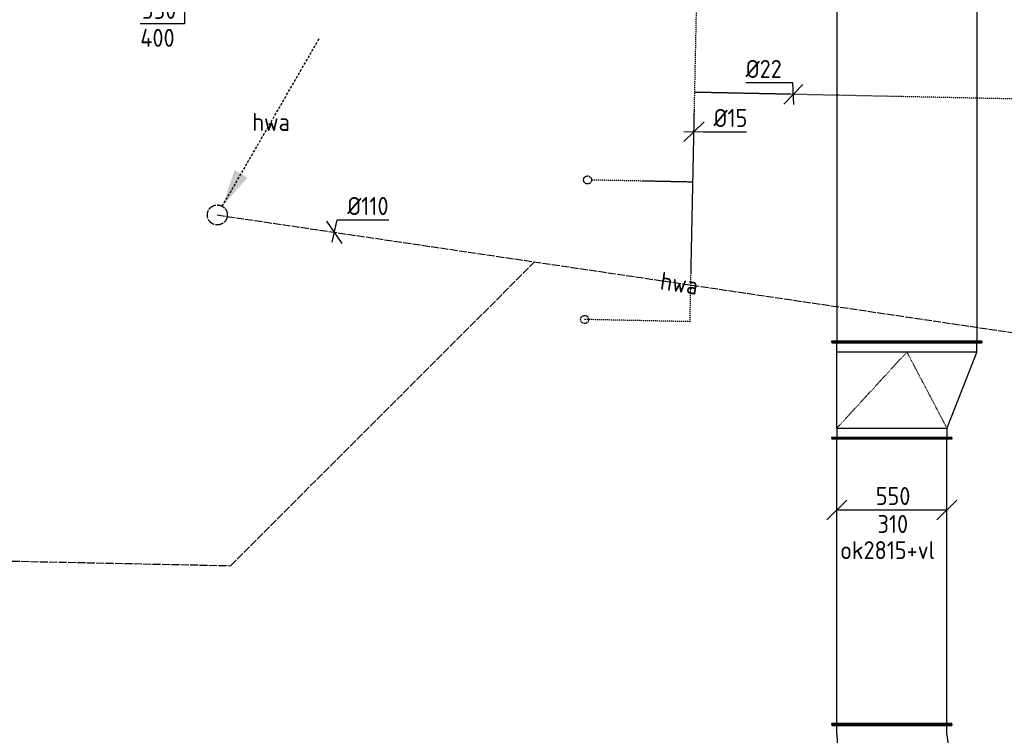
# Model space of a CAD drawing. Header units: millimetres. Extents: x -2745 to 52607, y -299 to 65129.
# Tile 18 of 40: x 23314 to 28239, y 19275 to 22857. Entities that reach past the tile are written whole.
import ezdxf
from ezdxf.enums import TextEntityAlignment as Align

# ---------------------------------------------------------------- set-up
doc = ezdxf.new("R2010")
doc.units = ezdxf.units.MM
for name, pattern in [('2322109', [10, 5, -2, 1, -2]), ('2322122', [47, 40, -7]), ('2322122_a', [19.5, 12.5, -7]), ('SMALL_DASH', [1.5, 0.5, -1])]:
    doc.linetypes.add(name, pattern=pattern)
for name, color, linetype in [('WL521---', 4, '2322122'), ('WL531---', 5, '2322109'), ('WL570---_TOEVOER_D', 3, 'Continuous'), ('WM521---', 1, 'Continuous'), ('WM531---', 1, 'Continuous'), ('WM561---_RETOUR', 1, 'Continuous'), ('WM5627--', 1, 'Continuous'), ('WM570---', 1, 'Continuous'), ('WM570---_RETOUR', 1, 'Continuous'), ('WM570---_TOEVOER', 1, 'Continuous')]:
    doc.layers.add(name, color=color, linetype=linetype)
doc.styles.add('STABICAD-018', font='ISOCP.SHX', dxfattribs={"height": 90})

# ---------------------------------------------------------------- blocks, each defined once
blk = doc.blocks.new('*U379')
at = {"color": 0, "linetype": 'Continuous'}
for p, q in [((0, 300, -2970), (5, 300, -2970)), ((0, -300, -2970), (0, 300, -2970)), ((5, -300, -2970), (5, 300, -2970)), ((1434.3, 300, -2970), (1429.3, 300, -2970)), ((1429.3, -300, -2970), (1429.3, 300, -2970)), ((1434.3, -300, -2970), (1434.3, 300, -2970)), ((5, 275, -2970), (1429.3, 275, -2970)), ((5, -275, -2970), (1429.3, -275, -2970)), ((0, -300, -2970), (5, -300, -2970)), ((1434.3, -300, -2970), (1429.3, -300, -2970))]:
    blk.add_line(p, q, dxfattribs=at)
at = {"layer": 'WL570---_TOEVOER_D', "color": 2, "style": 'STABICAD-018'}
for tag, p in [('POSITIONCODE', (27526.6, 20759, 2970)), ('SECTIONCODE', (27526.6, 19707.8, 2970)), ('CODE', (27676.6, 19328.6, 2970))]:
    blk.add_attdef(tag, p, '', height=1.8, rotation=355, dxfattribs=at)
blk = doc.blocks.new('*U380')
at = {"color": 0, "linetype": 'Continuous'}
for p, q in [((-70, 318.9, -2970), (-38.2, 350.8, -2970)), ((-52.3, 372, -2970), (-55.8, 368.4, -2970)), ((368.4, -55.8, -2970), (-55.8, 368.4, -2970)), ((372, -52.3, -2970), (-52.3, 372, -2970)), ((-226, 300, -2970), (-221, 300, -2970)), ((-226, -300, -2970), (-226, 300, -2970)), ((-221, -300, -2970), (-221, 300, -2970)), ((-176, 275, -2970), (-221, 275, -2970)), ((318.9, -70, -2970), (350.8, -38.2, -2970)), ((372, -52.3, -2970), (368.4, -55.8, -2970)), ((-176, -275, -2970), (-221, -275, -2970)), ((-226, -300, -2970), (-221, -300, -2970))]:
    blk.add_line(p, q, dxfattribs=at)
for radius in [150, 700]:
    blk.add_arc((-176, 425, -2970), radius, 270, 315, dxfattribs=at)
at = {"layer": 'WL570---_TOEVOER_D', "color": 2, "style": 'STABICAD-018'}
for tag in ['CODE', 'SECTIONCODE', 'POSITIONCODE']:
    blk.add_attdef(tag, (27676.6, 19102.5, 2970), '', height=1.8, dxfattribs=at)
blk = doc.blocks.new('*U384')
at = {"color": 0, "linetype": 'Continuous'}
for p, q in [((0, 375, -2975), (5, 375, -2975)), ((0, -375, -2975), (0, 375, -2975)), ((5, -375, -2975), (5, 375, -2975)), ((5, 350, -2975), (2851, 350, -2975)), ((2856, 375, -2975), (2851, 375, -2975)), ((2851, -375, -2975), (2851, 375, -2975)), ((2856, -375, -2975), (2856, 375, -2975)), ((0, -375, -2975), (5, -375, -2975)), ((5, -350, -2975), (2851, -350, -2975)), ((2856, -375, -2975), (2851, -375, -2975))]:
    blk.add_line(p, q, dxfattribs=at)
at = {"layer": 'WL570---_TOEVOER_D', "color": 2, "style": 'STABICAD-018'}
for tag in ['CODE', 'SECTIONCODE', 'POSITIONCODE']:
    blk.add_attdef(tag, (27751.6, 24100, 2975), '', height=1.8, dxfattribs=at)
blk = doc.blocks.new('*U385')
at = {"color": 0, "linetype": 'Continuous'}
for p, q in [((0, 375, -2975), (5, 375, -2975)), ((0, -375, -2975), (0, 375, -2975)), ((5, -375, -2975), (5, 375, -2975)), ((50, 350, -2975), (5, 350, -2975)), ((50, 350, -2975), (431.1, 200, -2975)), ((50, -350, -2975), (50, 350, -2975)), ((431.1, 200, -2975), (476.1, 200, -2975)), ((431.1, -350, -2975), (431.1, 200, -2975)), ((481.1, 225, -2975), (476.1, 225, -2975)), ((476.1, -375, -2975), (476.1, 225, -2975)), ((481.1, -375, -2975), (481.1, 225, -2975)), ((0, -375, -2975), (5, -375, -2975)), ((50, -350, -2975), (5, -350, -2975)), ((431.1, -350, -2975), (50, -350, -2975)), ((431.1, -350, -2975), (476.1, -350, -2975)), ((481.1, -375, -2975), (476.1, -375, -2975))]:
    blk.add_line(p, q, dxfattribs=at)
at = {"color": 2, "linetype": 'SMALL_DASH'}
for p in [(431.1, 200, -160), (431.1, -350, -160)]:
    blk.add_line(p, (50, 0, -125), dxfattribs=at)
at = {"layer": 'WL570---_TOEVOER_D', "color": 2, "style": 'STABICAD-018'}
for tag in ['CODE', 'SECTIONCODE', 'POSITIONCODE']:
    blk.add_attdef(tag, (27751.6, 21244, 2975), '', height=1.8, dxfattribs=at)
blk = doc.blocks.new('*U450')
at = {"color": 0, "linetype": 'Continuous'}
for p, q in [((-225, 50, -2970), (-325, -50, -2970)), ((325, 50, -2970), (225, -50, -2970)), ((275, 0, -2970), (-275, 0, -2970))]:
    blk.add_line(p, q, dxfattribs=at)
at = {"color": 0, "linetype": 'Continuous', "style": 'STABICAD-018'}
for s, p in [('550', (-81, 25, -2970)), ('310', (-72, -115, -2970))]:
    blk.add_text(s, height=90, dxfattribs=at).set_placement(p)
at = {"layer": 'WM570---', "color": 2, "style": 'STABICAD-018'}
blk.add_attdef('CODE', (27676.6, 20402.7, 2970), '', height=1.8, dxfattribs=at)
blk = doc.blocks.new('*U444')
at = {"color": 0, "linetype": 'Continuous'}
for p, q in [((50, 300, -3050), (-50, 400, -3050)), ((0, 0, -3050), (0, 350, -3050)), ((50, -50, -3050), (-50, 50, -3050)), ((0, 0, -3050), (0, -164.1, -3050)), ((0, -164.1, -3050), (-221.1, -164.1, -3050))]:
    blk.add_line(p, q, dxfattribs=at)
at = {"color": 0, "linetype": 'Continuous', "style": 'STABICAD-018'}
for s, p in [('350', (-212.1, -139.1, -3050)), ('400', (-221.1, -279.1, -3050))]:
    blk.add_text(s, height=90, dxfattribs=at).set_placement(p)
at = {"layer": 'WM570---', "color": 2, "style": 'STABICAD-018'}
blk.add_attdef('CODE', (23934.9, 22470.5, 3050), '', height=1.8, dxfattribs=at)
blk = doc.blocks.new('*U463')
at = {"color": 0, "linetype": '2322109'}
blk.add_circle((0, 0), 20, dxfattribs=at)
at = {"layer": 'WM570---_RETOUR', "color": 2, "style": 'STABICAD-018'}
for tag in ['CODE', 'CODE2', 'SECTIONCODE', 'INDICATIONTEXT', 'LABEL', 'POSITIONCODE']:
    blk.add_attdef(tag, (26139.4, 21356.3), '', height=1.2, dxfattribs=at)
at = {"layer": 'WM570---_RETOUR', "color": 1, "style": 'STABICAD-018'}
blk.add_attdef('PRODUCTCODE', (26139.4, 21356.3), '', height=1.8, dxfattribs=at)
blk = doc.blocks.new('*U470')
at = {"color": 0, "linetype": 'Continuous'}
for p, q in [((-51, -48.9), (51, 48.9)), ((-50, 1), (47.9, -1)), ((47.9, -1), (263.6, -1))]:
    blk.add_line(p, q, dxfattribs=at)
at = {"color": 0, "linetype": 'Continuous', "style": 'STABICAD-018'}
blk.add_text('%%c15', height=90, dxfattribs=at).set_placement((97.9, 24))
at = {"layer": 'WM570---_TOEVOER', "color": 2, "style": 'STABICAD-018'}
blk.add_attdef('CODE', (26686.2, 22295.9), '', height=1.2, dxfattribs=at)
blk = doc.blocks.new('*U471')
at = {"color": 0, "linetype": 'Continuous'}
for p, q in [((-3, 57.4), (-238.4, 57.4)), ((2.6, -50.1), (-3, 57.4)), ((47.5, 49), (-47.5, -49))]:
    blk.add_line(p, q, dxfattribs=at)
at = {"color": 0, "linetype": 'Continuous', "style": 'STABICAD-018'}
blk.add_text('%%c22', height=90, dxfattribs=at).set_placement((-238.4, 82.4))
at = {"layer": 'WM570---_TOEVOER', "color": 2, "style": 'STABICAD-018'}
blk.add_attdef('CODE', (27183.4, 22482.9), '', height=1.2, dxfattribs=at)
blk = doc.blocks.new('*U522')
at = {"linetype": '2322122'}
blk.add_hatch(color=2, dxfattribs=at).paths.add_polyline_path([(25, 43.3), (86.3, 224.4), (151.2, 186.9)], flags=0)
at = {"color": 2, "linetype": '2322122_a'}
blk.add_line((25, 43.3, 3000), (512.5, 887.7, 3000), dxfattribs=at)
at = {"color": 0, "linetype": '2322122'}
blk.add_line((0, 0), (0, 0, 3000), dxfattribs=at)
blk.add_circle((0, 0, 3000), 50, dxfattribs=at)
at = {"color": 2, "linetype": '2322122'}
blk.add_circle((0, 0, 3000), 50, dxfattribs=at)
at = {"layer": 'WM561---_RETOUR', "color": 2, "style": 'STABICAD-018'}
for tag, p in [('SECTIONCODE', (24325.5, 22150.8, 1499.5)), ('POSITIONCODE', (24325.5, 22150.8, 1499.5)), ('CODE', (24325.5, 22100.8)), ('FLOORCODE', (24375.5, 22000.8))]:
    blk.add_attdef(tag, p, '', height=1.8, dxfattribs=at)
blk = doc.blocks.new('*U532')
at = {"color": 0, "linetype": 'Continuous'}
for p, q in [((38.5, -56.2), (-38.5, 56.2)), ((-11.1, -48.9), (13.9, 61.5)), ((13.9, 61.5), (271, 61.5))]:
    blk.add_line(p, q, dxfattribs=at)
at = {"color": 0, "linetype": 'Continuous', "style": 'STABICAD-018'}
blk.add_text('%%c110', height=90, dxfattribs=at).set_placement((63.9, 86.5))
at = {"layer": 'WM5627--', "color": 2, "style": 'STABICAD-018'}
blk.add_attdef('CODE', (24888.3, 21792.7), '', height=1.8, dxfattribs=at)

msp = doc.modelspace()

# ---------------------------------------------------------------- linework, layer by layer
at = {"layer": 'WL521---', "linetype": '2322122'}
for p, q in [((24302.1, 21879.4), (31248.5, 20851.5)), ((24368.4, 20124.1), (25888.9, 21644.6)), ((17540.8, 20266.4), (24368.4, 20124.1))]:
    msp.add_line(p, q, dxfattribs=at)
at = {"layer": 'WL531---', "linetype": '2322109'}
for p, q in [((26666.4, 21345.3), (26758.7, 25777.3)), ((30267.9, 22418.7), (26690.3, 22493.2)), ((26680.9, 22043.8), (26174, 22054.3)), ((26666.4, 21345.3), (26139.4, 21356.3))]:
    msp.add_line(p, q, dxfattribs=at)

# ---------------------------------------------------------------- block references
at = {"layer": 'WL521---', "linetype": '2322122'}
msp.add_blockref('*U522', (24302.1, 21879.4), dxfattribs=at)
at = {"layer": 'WL531---', "linetype": '2322109'}
for p in [(26154, 22054.7), (26139.4, 21356.3)]:
    msp.add_blockref('*U463', p, dxfattribs=at)
at = {"layer": 'WL570---_TOEVOER_D', "linetype": 'Continuous'}
for name, p, rotation in [('*U384', (27751.6, 24100, 2975), 270), ('*U385', (27751.6, 21244, 2975), 270), ('*U379', (27676.6, 19328.6, 2970), 90.00000000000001), ('*U380', (27676.6, 19102.5, 2970), 270)]:
    msp.add_blockref(name, p, dxfattribs=dict(at, rotation=rotation))
at = {"layer": 'WM521---', "linetype": 'Continuous'}
msp.add_blockref('*U532', (24888.3, 21792.7), dxfattribs=at)
at = {"layer": 'WM531---', "linetype": 'Continuous'}
for name, p in [('*U471', (27183.4, 22482.9)), ('*U470', (26686.2, 22295.9))]:
    msp.add_blockref(name, p, dxfattribs=at)
at = {"layer": 'WM570---_RETOUR', "linetype": 'Continuous'}
msp.add_blockref('*U444', (24138, 23000, 3050), dxfattribs=at)
at = {"layer": 'WM570---_TOEVOER', "linetype": 'Continuous'}
msp.add_blockref('*U450', (27676.6, 20402.7, 2970), dxfattribs=at)

# ---------------------------------------------------------------- texts
at = {"layer": 'WL521---', "color": 2, "style": 'STABICAD-018'}
msp.add_text('hwa', height=90, dxfattribs=at).set_placement((24570.9, 22344.9, 3000), align=Align.MIDDLE_CENTER)
msp.add_text('hwa', height=90, rotation=351.5827, dxfattribs=at).set_placement((26612.9, 21537.4), align=Align.MIDDLE_CENTER)
at = {"layer": 'WM570---_TOEVOER', "style": 'STABICAD-018'}
msp.add_text('ok2815+vl', height=90, dxfattribs=at).set_placement((27417.8, 20156.7))

doc.saveas('drawing.dxf')
